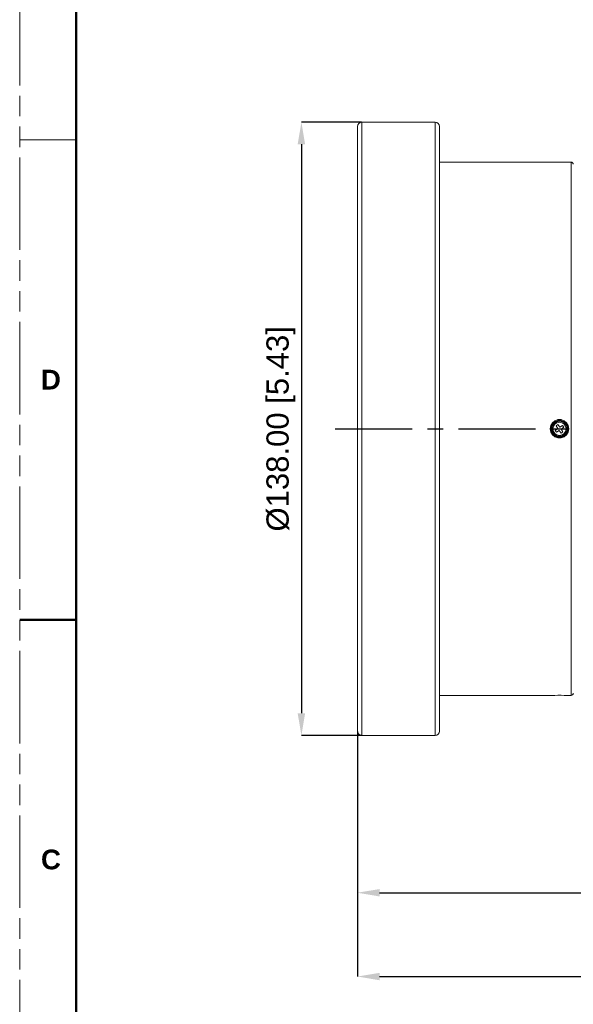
# Model space of a CAD drawing. Header units: millimetres. Extents: x 3925 to 5043, y -86 to 778.
# Tile 2 of 45: x 3925 to 4050, y 151 to 373. Entities that reach past the tile are written whole.
import ezdxf

# ---------------------------------------------------------------- set-up
doc = ezdxf.new("R2010")
doc.units = ezdxf.units.MM
doc.header["$LTSCALE"] = 46.255
doc.header["$PDMODE"] = 3
doc.header["$PDSIZE"] = 1
doc.linetypes.add('CENTER', pattern=[0.6, 0.375, -0.075, 0.075, -0.075])
doc.linetypes.add('PHANTOM', pattern=[0.8, 0.45, -0.05, 0.1, -0.05, 0.1, -0.05])
doc.layers.get('0').update_dxf_attribs({"linetype": 'CONTINUOUS'})
doc.layers.get('Defpoints').update_dxf_attribs({"linetype": 'CONTINUOUS'})
doc.layers.add('1', color=7, linetype='CONTINUOUS')
doc.layers.add('T20C1_LENS_ODXF_CONTINUOUS_LINE', color=7, linetype='CONTINUOUS')
doc.styles.add('SLDTEXTSTYLE0', font='arialbd.ttf', dxfattribs={"height": 5.5})
doc.styles.add('SLDTEXTSTYLE2', font='arial.ttf')
doc.dimstyles.new('SLDDIMSTYLE1', dxfattribs={"dimtxt": 5.650301, "dimasz": 4.572, "dimexe": 0, "dimexo": 0.0625, "dimgap": 1.412575, "dimtad": 0, "dimtih": 1, "dimtoh": 1, "dimlfac": 3.5, "dimrnd": 1e-09, "dimzin": 4, "dimdsep": 46, "dimtxsty": 'SLDTEXTSTYLE0', "dimsah": 1, "dimcen": 0.09, "dimadec": 0, "dimazin": 1, "dimtol": 1, "dimtp": 0.8, "dimtm": 0.8, "dimtfac": 1, "dimtdec": 1, "dimtofl": 0, "dimtmove": 0, "dimatfit": 3, "dimfxl": 1, "dimfrac": 2, "dimtolj": 1, "dimarcsym": 0})

# ---------------------------------------------------------------- blocks, each defined once
blk = doc.blocks.new('*D71')
at = {"color": 0, "linetype": 'Continuous', "lineweight": -2}
for p, q in [((4001.85, 349.77), (3988.32, 349.77)), ((3988.32, 344.77), (3988.32, 216.77)), ((4001.85, 211.77), (3988.32, 211.77))]:
    blk.add_line(p, q, dxfattribs=at)
at = {"color": 0, "linetype": 'Continuous'}
for points in [[(3987.48, 344.77), (3989.15, 344.77), (3988.32, 349.77)], [(3987.48, 216.77), (3989.15, 216.77), (3988.32, 211.77)]]:
    blk.add_solid(points, dxfattribs=at)
at = {"layer": 'Defpoints', "color": 0, "linetype": 'Continuous'}
for p in [(4001.92, 349.77), (3988.32, 211.77), (4001.92, 211.77)]:
    blk.add_point(p, dxfattribs=at)
at = {"color": 0, "linetype": 'Continuous', "lineweight": 0, "insert": (3983.7, 280.77), "char_height": 5, "attachment_point": 5, "rotation": 90, "style": 'SLDTEXTSTYLE2'}
blk.add_mtext('\\A1;%%c138.00 [5.43]', dxfattribs=at)
blk = doc.blocks.new('*D72')
at = {"color": 0, "linetype": 'Continuous', "lineweight": -2}
for p, q in [((4159.22, 237.71), (4159.22, 176.4)), ((4000.92, 212.71), (4000.92, 176.4)), ((4005.92, 176.4), (4154.22, 176.4))]:
    blk.add_line(p, q, dxfattribs=at)
at = {"color": 0, "linetype": 'Continuous'}
for points in [[(4005.92, 177.23), (4005.92, 175.56), (4000.92, 176.4)], [(4154.22, 177.23), (4154.22, 175.56), (4159.22, 176.4)]]:
    blk.add_solid(points, dxfattribs=at)
at = {"layer": 'Defpoints', "color": 0, "linetype": 'Continuous'}
for p in [(4159.22, 237.77), (4000.92, 212.78), (4159.22, 176.4)]:
    blk.add_point(p, dxfattribs=at)
at = {"color": 0, "linetype": 'Continuous', "lineweight": 0, "insert": (4080.07, 181.01), "char_height": 5, "attachment_point": 5, "style": 'SLDTEXTSTYLE2'}
blk.add_mtext('\\A1;158.30 [6.23]', dxfattribs=at)
blk = doc.blocks.new('*D70')
at = {"color": 0, "linetype": 'Continuous', "lineweight": -2}
for p, q in [((4234.88, 255.51), (4234.88, 157.55)), ((4000.92, 212.71), (4000.92, 157.55)), ((4005.92, 157.55), (4229.88, 157.55))]:
    blk.add_line(p, q, dxfattribs=at)
at = {"color": 0, "linetype": 'Continuous'}
for points in [[(4005.92, 158.38), (4005.92, 156.71), (4000.92, 157.55)], [(4229.88, 158.38), (4229.88, 156.71), (4234.88, 157.55)]]:
    blk.add_solid(points, dxfattribs=at)
at = {"layer": 'Defpoints', "color": 0, "linetype": 'Continuous'}
for p in [(4234.88, 255.57), (4000.92, 212.77), (4234.88, 157.55)]:
    blk.add_point(p, dxfattribs=at)
at = {"color": 0, "linetype": 'Continuous', "lineweight": 0, "insert": (4117.9, 162.16), "char_height": 5, "attachment_point": 5, "style": 'SLDTEXTSTYLE2'}
blk.add_mtext('\\A1;233.97 [9.21]', dxfattribs=at)

msp = doc.modelspace()

# ---------------------------------------------------------------- linework, layer by layer
at = {"color": 7, "linetype": 'PHANTOM', "lineweight": 0}
msp.add_line((3924.911, -86.039), (3924.911, 777.561), dxfattribs=at)
at = {"color": 7, "linetype": 'Continuous', "lineweight": 0}
msp.add_line((3924.911, 345.761), (3937.611, 345.761), dxfattribs=at)
at = {"color": 4, "linetype": 'CENTER'}
msp.add_line((3995.917, 280.775), (4239.885, 280.775), dxfattribs=at)
at = {"layer": '1', "color": 7, "linetype": 'Continuous', "lineweight": 50}
for p, q in [((3937.611, 752.161), (3937.611, -60.639)), ((3924.911, 237.811), (3937.611, 237.811))]:
    msp.add_line(p, q, dxfattribs=at)
at = {"layer": 'T20C1_LENS_ODXF_CONTINUOUS_LINE', "color": 7, "linetype": 'Continuous', "lineweight": 0}
for p, q in [((4000.917, 212.775), (4000.917, 348.774)), ((4001.917, 211.775), (4001.917, 349.775)), ((4018.417, 349.775), (4001.917, 349.775)), ((4018.417, 349.775), (4018.417, 211.775)), ((4019.417, 348.774), (4019.417, 212.775)), ((4044.331, 340.775), (4019.417, 340.775)), ((4044.828, 340.759), (4044.331, 340.775)), ((4045.382, 340.747), (4044.828, 340.759)), ((4046.06, 340.739), (4045.382, 340.747)), ((4046.786, 340.739), (4046.06, 340.739)), ((4047.466, 340.747), (4046.786, 340.739)), ((4048.014, 340.759), (4047.466, 340.747)), ((4048.504, 340.775), (4048.014, 340.759)), ((4049.017, 340.775), (4048.504, 340.775)), ((4049.017, 340.775), (4049.017, 220.775)), ((4044.331, 280.775), (4044.456, 281.49)), ((4045.642, 281.454), (4046.053, 281.739)), ((4046.07, 280.837), (4045.642, 281.454)), ((4046.053, 281.739), (4046.48, 281.122)), ((4046.48, 281.122), (4047.097, 281.55)), ((4047.097, 281.55), (4047.382, 281.139)), ((4048.377, 281.493), (4048.504, 280.775)), ((4044.459, 280.052), (4044.331, 280.775)), ((4044.517, 280.775), (4044.331, 280.775)), ((4045.453, 280.41), (4046.07, 280.837)), ((4045.738, 279.999), (4045.453, 280.41)), ((4046.355, 280.427), (4045.738, 279.999)), ((4046.782, 279.81), (4046.355, 280.427)), ((4047.382, 281.139), (4046.765, 280.712)), ((4046.765, 280.712), (4047.193, 280.096)), ((4047.193, 280.096), (4046.782, 279.81)), ((4048.317, 280.773), (4048.504, 280.772)), ((4048.505, 280.775), (4048.376, 280.052)), ((4044.331, 220.775), (4019.417, 220.775)), ((4044.331, 220.775), (4044.823, 220.79)), ((4044.823, 220.79), (4045.373, 220.802)), ((4045.373, 220.802), (4046.051, 220.81)), ((4046.051, 220.81), (4046.774, 220.81)), ((4046.774, 220.81), (4047.455, 220.802)), ((4047.455, 220.802), (4048.01, 220.79)), ((4048.01, 220.79), (4048.377, 220.779)), ((4048.377, 220.779), (4048.504, 220.775)), ((4049.017, 220.775), (4048.504, 220.775)), ((4018.417, 211.775), (4001.917, 211.775))]:
    msp.add_line(p, q, dxfattribs=at)
for points in [[(4044.456, 281.49), (4044.817, 282.119), (4045.367, 282.583), (4046.051, 282.836), (4046.774, 282.837), (4047.454, 282.592), (4048.011, 282.127), (4048.377, 281.493)], [(4048.376, 280.052), (4048.014, 279.426), (4047.466, 278.964), (4046.786, 278.714), (4046.06, 278.712), (4045.382, 278.957), (4044.828, 279.418), (4044.459, 280.052)]]:
    msp.add_lwpolyline(points, dxfattribs=at)
for radius in [1.9, 1.75, 1.678, 1.479]:
    msp.add_circle((4046.417, 280.775), radius, dxfattribs=at)
for centre, radius, start, end in [((4001.917, 348.775), 1, 90, 180), ((4018.417, 348.775), 1, 0, 90), ((4049.017, 340.275), 0.5, 0, 90), ((4049.017, 221.275), 0.5, 270, 0), ((4001.917, 212.775), 1, 180, 270), ((4018.417, 212.775), 1, 270, 0)]:
    msp.add_arc(centre, radius, start, end, dxfattribs=at)

# ---------------------------------------------------------------- texts
at = {"layer": '1', "color": 7, "linetype": 'Continuous', "lineweight": 50, "char_height": 4.445, "attachment_point": 1, "style": 'SLDTEXTSTYLE0'}
for s, insert in [('D', (3929.706, 294.058)), ('C', (3929.706, 186.108))]:
    msp.add_mtext(s, dxfattribs=dict(at, insert=insert))

# ---------------------------------------------------------------- dimensions: what is measured, and where the dimension line sits
at = {"color": 2, "linetype": 'Continuous', "lineweight": 0}
dim = msp.add_linear_dim(base=(3988.315, 211.775), p1=(4001.917, 349.775), p2=(4001.917, 211.775), angle=90, text='%%c<>[]', dimstyle='SLDDIMSTYLE1', override={"dimtxt": 5, "dimasz": 5, "dimtad": 1, "dimtih": 0, "dimlfac": 1, "dimtxsty": 'SLDTEXTSTYLE2', "dimtol": 0, "dimtp": 0.6, "dimtm": 0.6}, dxfattribs=at)
dim.commit()
dim.dimension.update_dxf_attribs({"geometry": '*D71', "text_midpoint": (3988.315, 280.775), "dimtype": 160})
for base, p2, picture, middle in [((4234.885, 157.548), (4234.885, 255.575), '*D70', (4117.901, 157.548)), ((4159.217, 176.396), (4159.217, 237.775), '*D72', (4080.067, 176.396))]:
    dim = msp.add_linear_dim(base=base, p1=(4000.917, 212.775), p2=p2, dimstyle='SLDDIMSTYLE1', override={"dimtxt": 5, "dimasz": 5, "dimtad": 1, "dimtih": 0, "dimlfac": 1, "dimtxsty": 'SLDTEXTSTYLE2', "dimtol": 0, "dimtp": 0.6, "dimtm": 0.6}, dxfattribs=at)
    dim.commit()
    dim.dimension.update_dxf_attribs({"geometry": picture, "text_midpoint": middle, "dimtype": 160})

doc.saveas('drawing.dxf')
